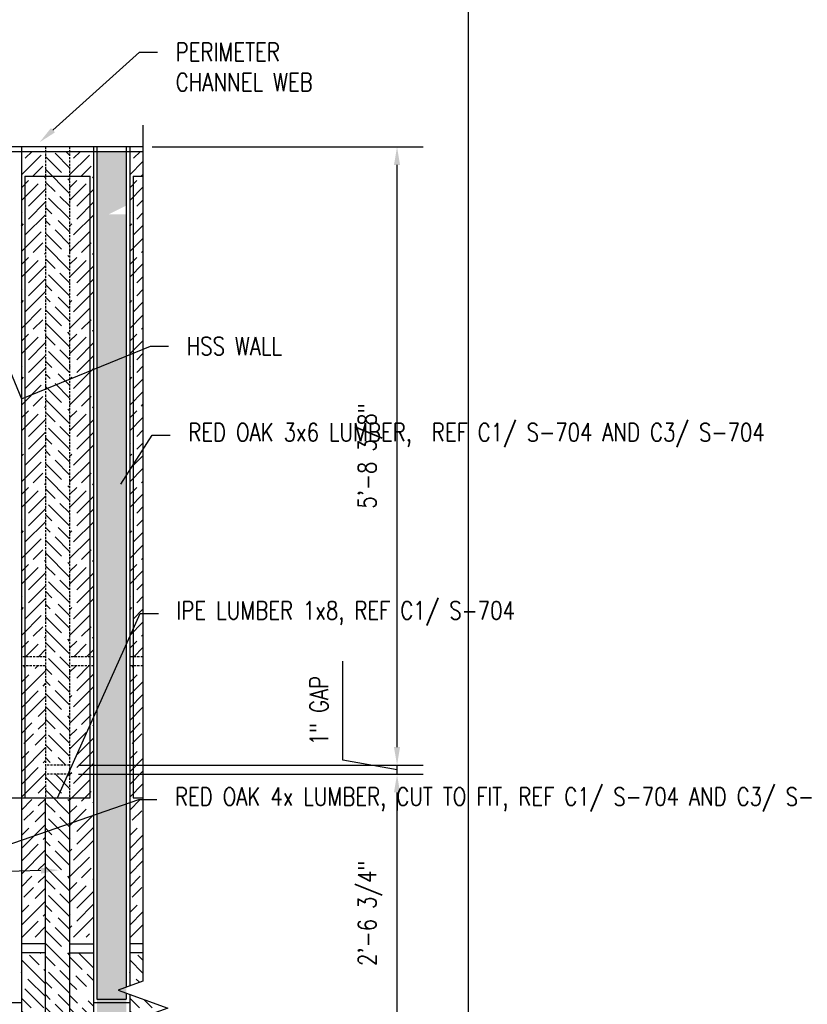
# Model space of a CAD drawing. Header units: inches. Extents: x -159 to 5375, y -275 to 244.
# Tile 30 of 35: x 200 to 287, y 135 to 244. Entities that reach past the tile are written whole.
import ezdxf
from ezdxf import colors
from ezdxf.entities.mleader import LeaderData, LeaderLine
from ezdxf.math import Vec2, Vec3

# ---------------------------------------------------------------- set-up
doc = ezdxf.new("R2010")
doc.units = ezdxf.units.IN
doc.header["$MEASUREMENT"] = 0
doc.linetypes.add('HIDDEN', pattern=[0.375, 0.25, -0.125])
doc.layers.get('Defpoints').update_dxf_attribs({"color": 140})
for name, color, linetype in [('G-DETL-MEDM', 3, 'Continuous'), ('S-ANNO-DIMS', 1, 'Continuous'), ('S-ANNO-TEXT', 2, 'Continuous'), ('S-DETL-LIGHT', 2, 'Continuous')]:
    doc.layers.add(name, color=color, linetype=linetype)
doc.styles.add('Annotative', font='romans.shx', dxfattribs={"width": 0.8, "height": 0.125})
doc.dimstyles.new('Annotative', dxfattribs={"dimscale": 0, "dimtxt": 0.125, "dimasz": 0.125, "dimexe": 0.179688, "dimexo": 0.0625, "dimgap": 0.09, "dimtad": 1, "dimdec": 3, "dimzin": 3, "dimdsep": 46, "dimlunit": 4, "dimtxsty": 'Annotative', "dimcen": 0.09, "dimclrt": 2, "dimazin": 2, "dimtfac": 1, "dimtdec": 3, "dimtmove": 1, "dimatfit": 3, "dimfxl": 1, "dimtfill": 1, "dimfrac": 2, "dimtolj": 1, "dimtzin": 0, "dimarcsym": 0})
pattern_1 = [(45, (-151.9398, -13.8322), (2.12132, -2.12132), [5, -1]), (45, (-151.9398, -15.2464), (2.12132, -2.12132), [3, -0.75, 1.5, -0.75]), (45, (-152.2934, -17.0142), (2.12132, -2.12132), [5, -1])]
pattern_2 = [(135, (-286.3822, -608.2108), (2.12132, 2.12132), [5, -1]), (135, (-284.968, -608.2108), (2.12132, 2.12132), [3, -0.75, 1.5, -0.75]), (135, (-283.2002, -608.5644), (2.12132, 2.12132), [5, -1])]
pattern_3 = [(0, (-143.9373, -4.3283), (1.5, 0.75), [0.75, -0.75, 0, -0.75, 0, -0.75])]

# ---------------------------------------------------------------- blocks, each defined once
blk = doc.blocks.new('*D99')
at = {"layer": 'Defpoints', "color": 0, "transparency": 16777216}
for p in [(205.78, 160.08), (242, 160.08), (205.78, 129.33)]:
    blk.add_point(p, dxfattribs=at)
at = {"layer": 'S-ANNO-DIMS', "color": 0, "lineweight": -2, "transparency": 16777216}
for p, q in [((206.78, 160.08), (244.87, 160.08)), ((242, 131.33), (242, 158.08)), ((206.78, 129.33), (244.87, 129.33))]:
    blk.add_line(p, q, dxfattribs=at)
at = {"layer": 'S-ANNO-DIMS', "color": 0, "transparency": 16777216}
for points in [[(241.66, 158.08), (242.33, 158.08), (242, 160.08)], [(241.66, 131.33), (242.33, 131.33), (242, 129.33)]]:
    blk.add_solid(points, dxfattribs=at)
at = {"layer": 'S-ANNO-DIMS', "color": 2, "transparency": 16777216, "insert": (239.03, 144.71), "char_height": 2, "attachment_point": 5, "rotation": 90, "style": 'Annotative', "bg_fill": 3, "box_fill_scale": 1.25, "bg_fill_color": 256, "bg_fill_true_color": 13158600, "bg_fill_transparency": 0}
blk.add_mtext('\\A1;2\'-6 3/4"', dxfattribs=at)
blk = doc.blocks.new('*D100')
at = {"layer": 'Defpoints', "color": 0, "transparency": 16777216}
for p in [(213.9, 229.46), (242, 229.46), (205.78, 161.08)]:
    blk.add_point(p, dxfattribs=at)
at = {"layer": 'S-ANNO-DIMS', "color": 0, "lineweight": -2, "transparency": 16777216}
for p, q in [((214.9, 229.46), (244.87, 229.46)), ((242, 163.08), (242, 227.46)), ((206.78, 161.08), (244.87, 161.08))]:
    blk.add_line(p, q, dxfattribs=at)
at = {"layer": 'S-ANNO-DIMS', "color": 0, "transparency": 16777216}
for points in [[(241.66, 227.46), (242.33, 227.46), (242, 229.46)], [(241.66, 163.08), (242.33, 163.08), (242, 161.08)]]:
    blk.add_solid(points, dxfattribs=at)
at = {"layer": 'S-ANNO-DIMS', "color": 2, "transparency": 16777216, "insert": (239.03, 195.27), "char_height": 2, "attachment_point": 5, "rotation": 90, "style": 'Annotative', "bg_fill": 3, "box_fill_scale": 1.25, "bg_fill_color": 256, "bg_fill_true_color": 13158600, "bg_fill_transparency": 0}
blk.add_mtext('\\A1;5\'-8 3/8"', dxfattribs=at)
blk = doc.blocks.new('*D105')
at = {"layer": 'Defpoints', "color": 0, "transparency": 16777216}
for p in [(205.78, 161.08), (205.78, 160.08), (242, 161.08)]:
    blk.add_point(p, dxfattribs=at)
at = {"layer": 'S-ANNO-DIMS', "color": 0, "lineweight": -2, "transparency": 16777216}
for p, q in [((236, 161.64), (236, 172.6)), ((242, 163.08), (242, 165.08)), ((242, 160.58), (236, 161.64)), ((206.78, 161.08), (244.87, 161.08)), ((206.78, 160.08), (244.87, 160.08)), ((242, 160.08), (242, 161.08)), ((242, 160.08), (242, 161.08)), ((242, 158.08), (242, 156.08))]:
    blk.add_line(p, q, dxfattribs=at)
at = {"layer": 'S-ANNO-DIMS', "color": 0, "transparency": 16777216}
for points in [[(241.66, 163.08), (242.33, 163.08), (242, 161.08)], [(241.66, 158.08), (242.33, 158.08), (242, 160.08)]]:
    blk.add_solid(points, dxfattribs=at)
at = {"layer": 'S-ANNO-DIMS', "color": 2, "transparency": 16777216, "insert": (233.37, 167.12), "char_height": 2, "attachment_point": 5, "rotation": 90, "style": 'Annotative', "bg_fill": 3, "box_fill_scale": 1.25, "bg_fill_color": 256, "bg_fill_true_color": 13158600, "bg_fill_transparency": 0}
blk.add_mtext('\\A1;1" GAP', dxfattribs=at)

msp = doc.modelspace()

# ---------------------------------------------------------------- hatches: boundary and pattern name
at = {"layer": 'S-ANNO-DIMS'}
h = msp.add_hatch(dxfattribs=at)
h.set_pattern_fill('GOST_WOOD', color=8, scale=0.5, angle=315)
h.set_pattern_definition([(45, (-293.04, -21.0623), (2.12132, -2.12132), [5, -1]), (45, (-293.04, -22.4765), (2.12132, -2.12132), [3, -0.75, 1.5, -0.75]), (45, (-293.3935, -24.2443), (2.12132, -2.12132), [5, -1])])
h.paths.add_polyline_path([(203.1133, 228.958), (200.4483, 228.958), (200.4483, 173.083), (203.1133, 173.083)])
h = msp.add_hatch(dxfattribs=at)
h.set_pattern_fill('GOST_WOOD', color=8, scale=0.5, angle=315)
h.set_pattern_definition(pattern_1)
h.paths.add_polyline_path([(203.1133, 172.083), (200.4483, 172.083), (200.4483, 142.083), (203.1133, 142.083)])
h = msp.add_hatch(dxfattribs=at)
h.set_pattern_fill('GOST_WOOD', color=8, scale=0.5, angle=45)
h.set_pattern_definition(pattern_2)
h.paths.add_polyline_path([(200.4483, 109.583), (203.1133, 109.583), (203.1133, 140.333), (200.4483, 140.333)])

# ---------------------------------------------------------------- linework, layer by layer
at = {"layer": 'Defpoints'}
msp.add_xline((249.9128, 217.4004), (0, 1), dxfattribs=at)
at = {"layer": 'G-DETL-MEDM'}
msp.add_line((200.4483, 229.458), (200.4483, 40.708), dxfattribs=at)
for points in [[(184.4483, 228.958), (213.8968, 228.958)], [(196.4483, 134.833), (200.4483, 134.833)]]:
    msp.add_lwpolyline(points, dxfattribs=at)
at = {"layer": 'S-ANNO-DIMS', "linetype": 'HIDDEN'}
for p, q in [((203.1133, 229.458), (203.1133, 157.458)), ((203.1133, 173.083), (200.4483, 173.083)), ((203.1133, 172.083), (200.4483, 172.083))]:
    msp.add_line(p, q, dxfattribs=at)
at = {"layer": 'S-DETL-LIGHT'}
for p, q in [((203.1133, 112.208), (203.1133, 157.458)), ((203.1133, 141.333), (200.4483, 141.333)), ((203.1133, 140.333), (200.4483, 140.333))]:
    msp.add_line(p, q, dxfattribs=at)

# ---------------------------------------------------------------- dimensions: what is measured, and where the dimension line sits
at = {"layer": 'S-ANNO-DIMS'}
dim = msp.add_linear_dim(base=(241.9983, 160.083), p1=(205.7833, 129.333), p2=(205.7833, 160.083), angle=270, dimstyle='Annotative', override={"dimtxt": 0.125, "dimasz": 0.125, "dimpost": '\\X', "dimtxsty": 'Annotative'}, dxfattribs=at)
dim.commit()
dim.dimension.update_dxf_attribs({"geometry": '*D99', "text_midpoint": (239.0345, 144.708)})

# ---------------------------------------------------------------- next in the draw order: hatches: boundary and pattern name
h = msp.add_hatch(dxfattribs=at)
h.set_pattern_fill('GOST_WOOD', color=8, scale=0.5, angle=45)
h.set_pattern_definition(pattern_2)
h.paths.add_polyline_path([(205.7833, 140.333), (205.7833, 136.0404), (208.4483, 136.833), (208.4483, 140.333)])
h.paths.add_polyline_path([(205.7833, 135.6256), (205.7833, 109.583), (208.4483, 109.583), (208.4483, 134.833)])
h = msp.add_hatch(dxfattribs=at)
h.set_pattern_fill('GOST_WOOD', color=8, scale=0.5, angle=45)
h.set_pattern_definition([(135, (-274.4028, -608.2108), (2.12132, 2.12132), [5, -1]), (135, (-272.9886, -608.2108), (2.12132, 2.12132), [3, -0.75, 1.5, -0.75]), (135, (-271.2208, -608.5644), (2.12132, 2.12132), [5, -1])])
h.paths.add_polyline_path([(212.4277, 136.6831), (213.8968, 137.2178), (213.8968, 140.333), (212.4277, 140.333)])
h.paths.add_polyline_path([(213.8968, 109.583), (213.8968, 133.2178), (215.0927, 133.6531), (215.0927, 134.7825), (212.4277, 135.7525), (212.4277, 109.583)])
h = msp.add_hatch(dxfattribs=at)
h.set_pattern_fill('MUDST', color=8, scale=3)
h.set_pattern_definition(pattern_3)
h.paths.add_polyline_path([(212.0527, 132.2365), (208.8027, 132.2365), (208.8027, 80.1678), (212.0527, 80.1678)])
h.paths.add_polyline_path([(212.0527, 134.833), (208.8027, 134.833), (208.8027, 132.2365), (212.0527, 132.2365)])
h.paths.add_polyline_path([(212.0527, 80.1678), (208.8027, 80.1678), (208.8027, 61.7523), (212.0527, 61.7523)])
h.paths.add_polyline_path([(212.0527, 61.7523), (208.8027, 61.7523), (208.8027, 40.708), (211.9806, 40.708), (211.9797, 46.736), (210.1044, 46.736), (210.1044, 47.6736), (212.0527, 47.6736)])

# ---------------------------------------------------------------- next in the draw order: linework, layer by layer
at = {"layer": 'G-DETL-MEDM'}
for p, q in [((212.0527, 135.889), (212.0527, 135.208)), ((212.4277, 135.7525), (212.4277, 40.708))]:
    msp.add_line(p, q, dxfattribs=at)
for points in [[(208.8027, 135.208), (212.0527, 135.208)], [(208.4277, 134.833), (212.4277, 134.833)]]:
    msp.add_lwpolyline(points, dxfattribs=at)
at = {"layer": 'S-ANNO-DIMS'}
msp.add_line((208.8027, 134.833), (212.0527, 134.833), dxfattribs=at)
at = {"layer": 'S-DETL-LIGHT'}
for p, q in [((205.7833, 141.333), (208.4483, 141.333)), ((213.8968, 141.333), (212.4277, 141.333)), ((205.7833, 140.333), (208.4483, 140.333)), ((213.8968, 140.333), (212.4277, 140.333))]:
    msp.add_line(p, q, dxfattribs=at)

# ---------------------------------------------------------------- next in the draw order: dimensions: what is measured, and where the dimension line sits
at = {"layer": 'S-ANNO-DIMS'}
dim = msp.add_linear_dim(base=(241.9983, 229.458), p1=(205.7833, 161.083), p2=(213.8968, 229.458), angle=270, dimstyle='Annotative', override={"dimtxt": 0.125, "dimasz": 0.125, "dimpost": '\\X', "dimtxsty": 'Annotative'}, dxfattribs=at)
dim.commit()
dim.dimension.update_dxf_attribs({"geometry": '*D100', "text_midpoint": (239.0345, 195.2705)})

# ---------------------------------------------------------------- next in the draw order: linework, layer by layer
at = {"layer": 'G-DETL-MEDM'}
msp.add_lwpolyline([(213.8968, 229.458), (184.4483, 229.458)], dxfattribs=at)
at = {"layer": 'S-DETL-LIGHT'}
for p, q in [((200.8234, 226.208), (208.0733, 226.208)), ((212.8028, 226.208), (213.8968, 226.208))]:
    msp.add_line(p, q, dxfattribs=at)

# ---------------------------------------------------------------- next in the draw order: dimensions: what is measured, and where the dimension line sits
at = {"layer": 'S-ANNO-DIMS'}
dim = msp.add_linear_dim(base=(241.9983, 161.083), p1=(205.7833, 160.083), p2=(205.7833, 161.083), angle=270, text='<> GAP', dimstyle='Annotative', override={"dimtxt": 0.125, "dimasz": 0.125, "dimpost": '\\X', "dimtxsty": 'Annotative'}, dxfattribs=at)
dim.commit()
dim.dimension.update_dxf_attribs({"geometry": '*D105', "text_midpoint": (235.9988, 163.083), "dimtype": 160})

# ---------------------------------------------------------------- next in the draw order: leaders
at = {"layer": 'S-ANNO-TEXT'}
ml = msp.add_multileader_mtext('Standard', dxfattribs=at)
ml.set_content('CHANNEL WEB', color=256, style='Annotative')
ml.set_leader_properties(color=1)
ml.build(insert=Vec2(0, 0))
ml.multileader.update_dxf_attribs({"text_right_attachment_type": 3, "dogleg_length": 0.125, "arrow_head_size": 2, "scale": 16})
ctx = ml.context
ctx.base_point, ctx.scale, ctx.char_height, ctx.arrow_head_size, ctx.plane_origin = Vec3(153.5989, 242.4808), 16, 2, 2, Vec3(-401.6637, 246.2306)
ctx.right_attachment = 3
notes = []
notes.append((ctx, [(1, (1, 1, 0), (176.3608, 242.4808), (-1, 0), 2, [(0, [(184.4483, 224.0922)], 0, [])])]))
ctx.mtext.insert, ctx.mtext.width, ctx.mtext.flow_direction = Vec3(155.5989, 243.4808), 21.363224, 5
ml = msp.add_multileader_mtext('Standard', dxfattribs=at)
ml.set_content('PERIMETER\\PCHANNEL WEB', color=256, style='Annotative')
ml.set_leader_properties(color=1)
ml.build(insert=Vec2(0, 0))
ml.multileader.update_dxf_attribs({"text_right_attachment_type": 3, "dogleg_length": 0.125, "arrow_head_size": 2, "scale": 16})
ctx = ml.context
ctx.base_point, ctx.scale, ctx.char_height, ctx.arrow_head_size, ctx.plane_origin = Vec3(215.5178, 239.9427), 16, 2, 2, Vec3(-355.3374, 274.4222)
ctx.right_attachment = 3
notes.append((ctx, [(0, (1, 1, 0), (213.5178, 239.9427), (1, 0), 2, [(0, [(202.4601, 229.958)], 0, [])])]))
ctx.mtext.insert, ctx.mtext.width, ctx.mtext.flow_direction = Vec3(217.5178, 240.9427), 313.331105, 5
ml = msp.add_multileader_mtext('Standard', dxfattribs=at)
ml.set_content('HSS WALL', color=256, style='Annotative')
ml.set_leader_properties(color=1)
ml.build(insert=Vec2(0, 0))
ml.multileader.update_dxf_attribs({"text_right_attachment_type": 3, "dogleg_length": 0.125, "arrow_head_size": 2, "scale": 16})
ctx = ml.context
ctx.base_point, ctx.scale, ctx.char_height, ctx.arrow_head_size, ctx.plane_origin = Vec3(216.7155, 207.4233), 16, 2, 2, Vec3(-353.3374, 244.1636)
ctx.right_attachment = 3
notes.append((ctx, [(0, (1, 1, 0), (214.7155, 207.4233), (1, 0), 2, [(1, [(196.8858, 210.2362), (200.4483, 201.5857)], 0, [])])]))
ctx.mtext.insert, ctx.mtext.width, ctx.mtext.flow_direction = Vec3(218.7155, 208.4233), 16.093416, 5
ml = msp.add_multileader_mtext('Standard', dxfattribs=at)
ml.set_content('RED OAK 3x6 LUMBER,  REF C1/ S-704 AND C3/ S-704', color=256, style='Annotative')
ml.set_leader_properties(color=1)
ml.build(insert=Vec2(0, 0))
ml.multileader.update_dxf_attribs({"text_right_attachment_type": 3, "dogleg_length": 0.125, "arrow_head_size": 2, "scale": 16})
ctx = ml.context
ctx.base_point, ctx.scale, ctx.char_height, ctx.arrow_head_size, ctx.plane_origin = Vec3(216.899, 197.5675), 16, 2, 2, Vec3(-353.3374, 237.1572)
ctx.right_attachment = 3
notes.append((ctx, [(0, (1, 1, 0), (214.899, 197.5675), (1, 0), 2, [(0, [(210.3904, 190.4636)], 0, [])])]))
ctx.mtext.insert, ctx.mtext.width, ctx.mtext.defined_height, ctx.mtext.flow_direction = Vec3(218.899, 198.9008), 15.916114, 13.5316, 5
for ctx, leaders in notes:
    for number, flags, end, landing, length, lines in leaders:
        leader = LeaderData()
        leader.index, (leader.has_last_leader_line, leader.has_dogleg_vector, leader.attachment_direction) = number, flags
        leader.last_leader_point, leader.dogleg_vector, leader.dogleg_length = Vec3(end), Vec3(landing), length
        for number, points, colour, breaks in lines:
            line = LeaderLine()
            line.index, line.vertices, line.color, line.breaks = number, Vec3.list(points), colors.encode_raw_color(colour), breaks
            leader.lines.append(line)
        ctx.leaders.append(leader)

# ---------------------------------------------------------------- next in the draw order: hatches: boundary and pattern name
at = {"layer": 'S-ANNO-DIMS'}
h = msp.add_hatch(dxfattribs=at)
h.set_pattern_fill('GOST_WOOD', color=8, scale=0.5, angle=45)
h.set_pattern_definition([(135, (-136.6548, -13.0822), (2.12132, 2.12132), [5, -1]), (135, (-135.2406, -13.0822), (2.12132, 2.12132), [3, -0.75, 1.5, -0.75]), (135, (-133.473, -13.4357), (2.12132, 2.12132), [5, -1])])
h.paths.add_polyline_path([(205.7833, 228.958), (203.1133, 228.958), (203.1133, 161.083), (205.7833, 161.083)])
h = msp.add_hatch(dxfattribs=at)
h.set_pattern_fill('GOST_WOOD', color=8, scale=0.5, angle=315)
h.set_pattern_definition([(45, (-287.705, -21.0623), (2.12132, -2.12132), [5, -1]), (45, (-287.705, -22.4765), (2.12132, -2.12132), [3, -0.75, 1.5, -0.75]), (45, (-288.0585, -24.2443), (2.12132, -2.12132), [5, -1])])
h.paths.add_polyline_path([(208.4483, 228.958), (205.7833, 228.958), (205.7833, 173.083), (208.4483, 173.083)])
h = msp.add_hatch(dxfattribs=at)
h.set_pattern_fill('MUDST', color=8, scale=3)
h.set_pattern_definition(pattern_3)
h.paths.add_polyline_path([(212.0527, 137.4296), (208.8027, 137.4296), (208.8027, 189.4983), (212.0527, 189.4983)])
h.paths.add_polyline_path([(212.0527, 134.833), (208.8027, 134.833), (208.8027, 137.4296), (212.0527, 137.4296)])
h.paths.add_polyline_path([(212.0527, 189.4983), (208.8027, 189.4983), (208.8027, 207.9138), (212.0527, 207.9138)])
h.paths.add_polyline_path([(212.0527, 207.9138), (208.8027, 207.9138), (208.8027, 228.958), (211.9797, 228.958), (211.9797, 222.9301), (210.1044, 221.9925), (212.0527, 221.9925)])
h = msp.add_hatch(dxfattribs=at)
h.set_pattern_fill('GOST_WOOD', color=8, scale=0.5, angle=315)
h.set_pattern_definition([(45, (-281.0606, -21.0623), (2.12132, -2.12132), [5, -1]), (45, (-281.0606, -22.4765), (2.12132, -2.12132), [3, -0.75, 1.5, -0.75]), (45, (-281.4142, -24.2443), (2.12132, -2.12132), [5, -1])])
h.paths.add_polyline_path([(213.8968, 173.083), (213.8968, 228.958), (212.4277, 228.958), (212.4277, 173.083)])
h = msp.add_hatch(dxfattribs=at)
h.set_pattern_fill('GOST_WOOD', color=8, scale=0.5, angle=315)
h.set_pattern_definition(pattern_1)
h.paths.add_polyline_path([(208.4483, 142.083), (208.4483, 172.083), (205.7833, 172.083), (205.7833, 142.083)])
h = msp.add_hatch(dxfattribs=at)
h.set_pattern_fill('GOST_WOOD', color=8, scale=0.5, angle=315)
h.set_pattern_definition([(45, (-139.9604, -13.8322), (2.12132, -2.12132), [5, -1]), (45, (-139.9604, -15.2464), (2.12132, -2.12132), [3, -0.75, 1.5, -0.75]), (45, (-140.314, -17.0142), (2.12132, -2.12132), [5, -1])])
h.paths.add_polyline_path([(213.8968, 142.083), (213.8968, 172.083), (212.4277, 172.083), (212.4277, 142.083)])
h = msp.add_hatch(dxfattribs=at)
h.set_pattern_fill('GOST_WOOD', color=8, scale=0.5, angle=45)
h.set_pattern_definition([(135, (-136.6548, -13.8322), (2.12132, 2.12132), [5, -1]), (135, (-135.2406, -13.8322), (2.12132, 2.12132), [3, -0.75, 1.5, -0.75]), (135, (-133.473, -14.1857), (2.12132, 2.12132), [5, -1])])
h.paths.add_polyline_path([(205.7832, 160.083), (203.1137, 160.083), (203.114, 129.333), (205.7835, 129.333)])

# ---------------------------------------------------------------- next in the draw order: linework, layer by layer
at = {"layer": 'G-DETL-MEDM'}
for p, q in [((208.4277, 229.458), (208.4277, 42.458)), ((208.8027, 229.458), (208.8027, 135.208)), ((212.0527, 229.458), (212.0527, 136.5466)), ((212.4277, 229.458), (212.4277, 136.6831))]:
    msp.add_line(p, q, dxfattribs=at)
at = {"layer": 'S-ANNO-DIMS', "linetype": 'HIDDEN'}
for p, q in [((205.7833, 229.458), (205.7833, 157.458)), ((208.4483, 173.083), (205.7833, 173.083)), ((208.4483, 172.083), (205.7833, 172.083)), ((213.8968, 173.083), (212.4277, 173.083)), ((213.8968, 172.083), (212.4277, 172.083)), ((205.7833, 161.083), (203.1133, 161.083)), ((205.7833, 160.083), (203.1133, 160.083))]:
    msp.add_line(p, q, dxfattribs=at)
at = {"layer": 'S-DETL-LIGHT'}
msp.add_line((205.7833, 157.458), (205.7833, 112.208), dxfattribs=at)
at = {"layer": 'S-DETL-LIGHT', "linetype": 'Continuous'}
msp.add_lwpolyline([(213.8968, 231.8428), (213.8968, 137.2178), (211.1493, 136.2178), (216.6443, 134.2178), (213.8968, 133.2178), (213.8968, 38.5928)], dxfattribs=at)
at = {"layer": 'S-DETL-LIGHT'}
for points in [[(200.8234, 226.208), (200.8234, 157.458), (208.0733, 157.458), (208.0733, 226.208)], [(212.8028, 226.208), (212.8028, 157.458), (213.8968, 157.458)]]:
    msp.add_lwpolyline(points, dxfattribs=at)

# ---------------------------------------------------------------- next in the draw order: leaders
at = {"layer": 'S-ANNO-TEXT'}
ml = msp.add_multileader_mtext('Standard', dxfattribs=at)
ml.set_content('IPE LUMBER 1x8, REF C1/ S-704', color=256, style='Annotative')
ml.set_leader_properties(color=1)
ml.build(insert=Vec2(0, 0))
ml.multileader.update_dxf_attribs({"text_right_attachment_type": 3, "dogleg_length": 0.125, "arrow_head_size": 2, "scale": 16})
ctx = ml.context
ctx.base_point, ctx.scale, ctx.char_height, ctx.arrow_head_size, ctx.plane_origin = Vec3(215.6001, 177.8643), 16, 2, 2, Vec3(-352.2068, 216.1252)
ctx.right_attachment = 3
notes = []
notes.append((ctx, [(0, (1, 1, 0), (213.6001, 177.8643), (1, 0), 2, [(1, [(191.469, 157.458), (204.4484, 157.458)], 0, [])])]))
ctx.mtext.insert, ctx.mtext.width, ctx.mtext.flow_direction = Vec3(217.6001, 179.1977), 23.058298, 5
ml = msp.add_multileader_mtext('Standard', dxfattribs=at)
ml.set_content('RED OAK 4x LUMBER, CUT TO FIT, REF C1/ S-704 AND C3/ S-704', color=256, style='Annotative')
ml.set_leader_properties(color=1)
ml.build(insert=Vec2(0, 0))
ml.multileader.update_dxf_attribs({"text_right_attachment_type": 3, "dogleg_length": 0.125, "arrow_head_size": 2, "scale": 16})
ctx = ml.context
ctx.base_point, ctx.scale, ctx.char_height, ctx.arrow_head_size, ctx.plane_origin = Vec3(215.4328, 157.2845), 16, 2, 2, Vec3(-353.3374, 196.1777)
ctx.right_attachment = 3
notes.append((ctx, [(0, (1, 1, 0), (213.4328, 157.2845), (1, 0), 2, [(1, [(204.6083, 149.4842), (189.5733, 149.06)], 0, [])])]))
ctx.mtext.insert, ctx.mtext.width, ctx.mtext.defined_height, ctx.mtext.flow_direction = Vec3(217.4328, 158.6178), 14.392521, 16.2525, 5
for ctx, leaders in notes:
    for number, flags, end, landing, length, lines in leaders:
        leader = LeaderData()
        leader.index, (leader.has_last_leader_line, leader.has_dogleg_vector, leader.attachment_direction) = number, flags
        leader.last_leader_point, leader.dogleg_vector, leader.dogleg_length = Vec3(end), Vec3(landing), length
        for number, points, colour, breaks in lines:
            line = LeaderLine()
            line.index, line.vertices, line.color, line.breaks = number, Vec3.list(points), colors.encode_raw_color(colour), breaks
            leader.lines.append(line)
        ctx.leaders.append(leader)

doc.saveas('drawing.dxf')
